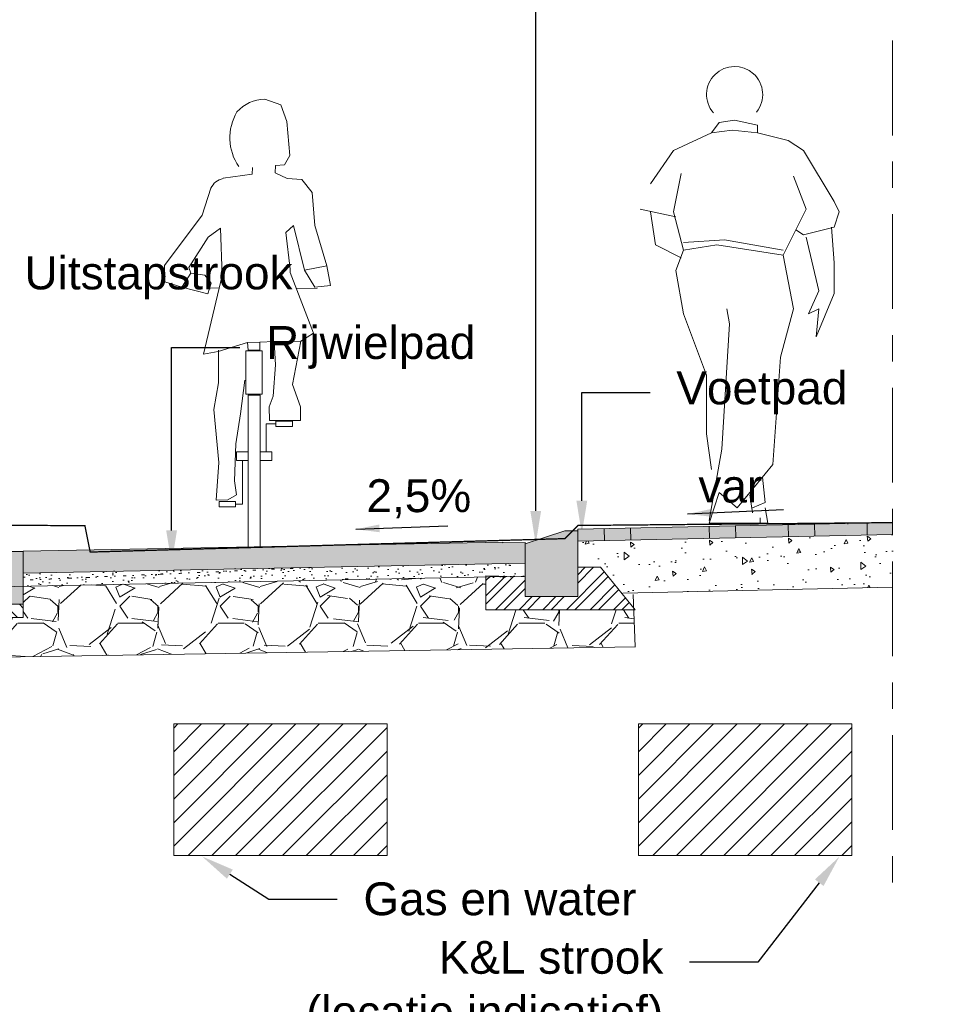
# Model space of a CAD drawing. Header units: metres. Extents: x -1 to 197910, y -70 to 354116.
# Tile 48 of 65: x 131.41 to 134.96, y 11.91 to 15.65. Entities that reach past the tile are written whole.
import ezdxf
from ezdxf import colors
from ezdxf.entities.mleader import LeaderData, LeaderLine
from ezdxf.math import Vec2, Vec3

# ---------------------------------------------------------------- set-up
doc = ezdxf.new("R2010")
doc.units = ezdxf.units.M
doc.header["$PDMODE"] = 1
doc.linetypes.add('ACAD_ISO02W100', pattern=[15, 12, -3])
doc.linetypes.add('ACAD_ISO04W100', pattern=[30, 24, -3, 0, -3])
doc.layers.add('N-WE-AL-DETAIL-G', color=7, linetype='Continuous', lineweight=9)
doc.layers.add('X-XX-AL-AANKLEDING-T25', color=7, linetype='Continuous', lineweight=25)
doc.styles.add('NLCS_ISO', font='arial.ttf')
doc.styles.add('ROMANS', font='romans.shx', dxfattribs={"width": 0.9})
doc.styles.get("Standard").update_dxf_attribs({"font": 'arial.ttf'})
doc.dimstyles.new('1_50', dxfattribs={"dimscale": 0.05, "dimtxt": 1.8, "dimasz": 1.8, "dimexe": 1.8, "dimexo": 0.625, "dimgap": 0.9, "dimtad": 1, "dimlfac": -1, "dimzin": 0, "dimdsep": 46, "dimtxsty": 'ROMANS', "dimcen": 0.9, "dimse1": 1, "dimse2": 1, "dimadec": 0, "dimazin": 0, "dimtfac": 1, "dimtix": 1, "dimtofl": 0, "dimtmove": 2, "dimatfit": 3, "dimfxl": 1, "dimtolj": 1, "dimtzin": 0, "dimarcsym": 0})
doc.dimstyles.new('NLCS_1-50', dxfattribs={"dimscale": 0.05, "dimtxt": 2.5, "dimasz": 2.5, "dimexe": 1.25, "dimexo": 0.625, "dimtad": 1, "dimtxsty": 'Standard', "dimblk": 'OBLIQUE', "dimcen": 0, "dimse1": 1, "dimse2": 1, "dimadec": 0, "dimazin": 0, "dimtfac": 1, "dimtmove": 0, "dimatfit": 3, "dimfxl": 1, "dimarcsym": 0})

# ---------------------------------------------------------------- blocks, each defined once
blk = doc.blocks.new('voetganger 2')
at = {"color": 0, "linetype": 'Continuous', "lineweight": 0}
for p, q in [((-0.02612473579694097, 0.746758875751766), (0.03199026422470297, 0.7561988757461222)), ((0.03199026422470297, 0.7561988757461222), (0.1193102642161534, 0.7370238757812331)), ((-0.02612473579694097, 0.746758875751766), (-0.05532973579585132, 0.7078188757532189)), ((-0.05532973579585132, 0.7078188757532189), (0.02225526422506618, 0.7175538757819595)), ((0.02225526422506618, 0.7175538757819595), (0.1193102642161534, 0.7078188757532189)), ((0.1193102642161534, 0.7078188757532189), (0.1193102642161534, 0.7370238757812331)), ((-0.05532973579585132, 0.7078188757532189), (-0.2007647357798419, 0.639968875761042)), ((0.1193102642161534, 0.7078188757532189), (0.2358352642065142, 0.6789088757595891)), ((0.2358352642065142, 0.6789088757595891), (0.2939502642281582, 0.639968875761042)), ((-0.2007647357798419, 0.639968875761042), (-0.2877897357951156, 0.5140038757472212)), ((0.2939502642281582, 0.639968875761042), (0.410475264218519, 0.4461538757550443)), ((-0.1715597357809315, 0.5526488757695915), (-0.2007647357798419, 0.4072138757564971)), ((0.303685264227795, 0.4169488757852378), (0.2553052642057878, 0.5429138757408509)), ((-0.3267297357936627, 0.4169488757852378), (-0.1910297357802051, 0.388038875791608)), ((0.2163652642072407, 0.2426038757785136), (0.303685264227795, 0.4169488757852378)), ((0.410475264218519, 0.4461538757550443), (0.429650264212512, 0.4072138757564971)), ((-0.2877897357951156, 0.4072138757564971), (-0.2686147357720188, 0.2812488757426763)), ((-0.2007647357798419, 0.4072138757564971), (-0.1618247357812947, 0.2617788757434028)), ((0.429650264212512, 0.4072138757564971), (0.410475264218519, 0.3490988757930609)), ((0.2939502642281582, 0.3201888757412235), (0.2650402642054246, 0.3393638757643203)), ((0.410475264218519, 0.3490988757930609), (0.2939502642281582, 0.3201888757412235)), ((0.4007402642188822, 0.3490988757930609), (0.410475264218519, 0.2133988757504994)), ((-0.006654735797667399, 0.3007188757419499), (-0.1618247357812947, 0.2909838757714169)), ((-0.006654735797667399, 0.3007188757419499), (0.2163652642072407, 0.2617788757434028)), ((0.3523602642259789, 0.1069038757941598), (0.303685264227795, 0.3104538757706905)), ((-0.2686147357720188, 0.2812488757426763), (-0.1715597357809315, 0.232868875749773)), ((-0.1618247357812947, 0.2617788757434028), (-0.03585973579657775, 0.2812488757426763)), ((-0.03585973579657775, 0.2812488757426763), (0.2163652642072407, 0.2426038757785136)), ((-0.1618247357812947, 0.2617788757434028), (-0.1910297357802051, 0.1844888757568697)), ((0.2163652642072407, 0.2426038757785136), (0.2553052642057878, 0.03905387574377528)), ((0.410475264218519, 0.2133988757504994), (0.410475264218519, 0.09716887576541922)), ((-0.1910297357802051, 0.1844888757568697), (-0.1618247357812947, 0.01958387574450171)), ((0.3134202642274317, 0.01958387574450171), (0.3523602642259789, 0.1069038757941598)), ((0.410475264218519, 0.09716887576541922), (0.3426252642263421, -0.06773612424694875)), ((0.002785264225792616, 0.03905387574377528), (0.0125202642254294, -0.019061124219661)), ((0.2553052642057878, 0.03905387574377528), (0.2069252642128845, -0.145616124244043)), ((0.3523602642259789, 0.03905387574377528), (0.3134202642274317, 0.01958387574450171)), ((0.3426252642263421, -0.06773612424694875), (0.3523602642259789, 0.03905387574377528)), ((-0.1618247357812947, 0.01958387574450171), (-0.07450473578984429, -0.2134661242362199)), ((0.0125202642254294, -0.019061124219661), (-0.01638973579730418, -0.4946011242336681)), ((0.2069252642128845, -0.145616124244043), (0.1774252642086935, -0.552716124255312)), ((-0.07450473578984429, -0.2134661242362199), (-0.07450473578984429, -0.3199611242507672)), ((-0.07450473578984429, -0.3199611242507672), (-0.07450473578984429, -0.4364861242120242)), ((-0.07450473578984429, -0.4364861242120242), (-0.05532973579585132, -0.5721861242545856)), ((-0.01638973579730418, -0.4946011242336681), (-0.0650647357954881, -0.7660011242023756)), ((0.1774252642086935, -0.552716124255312), (0.09010526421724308, -0.6592111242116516)), ((0.1384852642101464, -0.6010961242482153), (0.1482202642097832, -0.6981511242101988)), ((-0.0650647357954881, -0.7757361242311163), (-0.02612473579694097, -0.6592111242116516)), ((-0.02612473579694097, -0.6592111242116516), (0.04172526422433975, -0.7176211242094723)), ((0.04172526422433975, -0.7176211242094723), (0.09010526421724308, -0.6592111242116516)), ((0.09010526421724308, -0.6689461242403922), (0.09984026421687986, -0.7367961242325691)), ((0.1482202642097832, -0.6981511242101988), (0.09984026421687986, -0.7176211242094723)), ((0.1482202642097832, -0.7176211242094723), (0.15795526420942, -0.7757361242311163)), ((0.15795526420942, -0.7757361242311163), (-0.0650647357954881, -0.7757361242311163)), ((0.1290452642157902, -0.7562661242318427), (0.1290452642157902, -0.7757361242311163))]:
    blk.add_line(p, q, dxfattribs=at)
blk.add_arc((0.03210826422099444, 0.8534258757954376), 0.10666337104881, 321.1882860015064, 221.0000000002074, dxfattribs=at)
blk = doc.blocks.new('PFV_A')
at = {"color": 0, "linetype": 'Continuous', "lineweight": 0}
for p, q in [((0.06399999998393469, 1.70499999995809), (0.125, 1.682999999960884)), ((0.125, 1.682999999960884), (0.1479999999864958, 1.619999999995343)), ((0.1479999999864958, 1.619999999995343), (0.1589999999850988, 1.489999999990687)), ((0.1589999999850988, 1.489999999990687), (0.1389999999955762, 1.45499999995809)), ((0.01699999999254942, 1.444999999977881), (0.01499999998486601, 1.418999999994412)), ((0.1039999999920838, 1.452999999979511), (0.103000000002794, 1.424999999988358)), ((0.103000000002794, 1.424999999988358), (0.1490000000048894, 1.402999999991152)), ((0.1389999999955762, 1.45499999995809), (0.1039999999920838, 1.452999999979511)), ((0.01499999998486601, 1.418999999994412), (-0.09500000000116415, 1.403999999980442)), ((0.1490000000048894, 1.402999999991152), (0.2039999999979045, 1.398999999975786)), ((0.2039999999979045, 1.398999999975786), (0.2440000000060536, 1.349999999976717)), ((-0.1420000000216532, 1.365999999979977), (-0.1750000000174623, 1.263999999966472)), ((0.2440000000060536, 1.349999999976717), (0.253999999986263, 1.224999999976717)), ((-0.1750000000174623, 1.263999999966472), (-0.3179999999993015, 1.072999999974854)), ((-0.1520000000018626, 1.179999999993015), (-0.1050000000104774, 1.213999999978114)), ((-0.09900000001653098, 1.034999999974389), (-0.1050000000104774, 1.213999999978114)), ((0.1729999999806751, 1.224999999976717), (0.1440000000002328, 1.197999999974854)), ((0.1440000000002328, 1.197999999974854), (0.1600000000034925, 1.057999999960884)), ((0.1729999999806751, 1.224999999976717), (0.2149999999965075, 1.054000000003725)), ((0.253999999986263, 1.224999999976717), (0.2999999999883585, 1.070999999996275)), ((-0.2250000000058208, 1.065000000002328), (-0.1520000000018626, 1.179999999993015)), ((-0.3179999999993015, 1.072999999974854), (-0.3170000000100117, 1.010000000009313)), ((-0.2179999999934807, 1.043000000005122), (-0.2250000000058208, 1.065000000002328)), ((0.1600000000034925, 1.057999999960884), (0.1600000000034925, 1.045999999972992)), ((0.2999999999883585, 1.070999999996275), (0.2149999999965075, 1.054000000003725)), ((0.2149999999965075, 1.054000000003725), (0.253999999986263, 0.9899999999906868)), ((0.3139999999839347, 0.9959999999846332), (0.2999999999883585, 1.070999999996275)), ((-0.2520000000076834, 0.9899999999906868), (-0.2179999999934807, 1.043000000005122)), ((-0.1650000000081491, 1.035999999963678), (-0.2179999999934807, 1.043000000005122)), ((-0.09900000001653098, 1.034999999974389), (-0.1700000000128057, 0.7349999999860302)), ((-0.1400000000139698, 1.005000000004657), (-0.1650000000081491, 1.035999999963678)), ((0.2489999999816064, 0.8150000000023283), (0.1600000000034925, 1.045999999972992)), ((-0.3170000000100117, 1.010000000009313), (-0.2520000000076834, 0.9899999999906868)), ((-0.2520000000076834, 0.9899999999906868), (-0.1530000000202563, 0.9649999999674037)), ((-0.1530000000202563, 0.9649999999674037), (-0.1400000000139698, 1.005000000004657)), ((-0.1457613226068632, 0.9872728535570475), (-0.1105761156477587, 0.9860868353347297)), ((0.1831565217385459, 0.9858971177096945), (0.2630000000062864, 0.9849999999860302)), ((0.253999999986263, 0.9899999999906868), (0.3139999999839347, 0.9959999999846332)), ((0.1999999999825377, 0.7849999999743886), (0.2489999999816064, 0.8150000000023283)), ((-0.114000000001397, 0.7459999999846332), (-0.002000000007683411, 0.779999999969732)), ((-0.1119999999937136, 0.75), (-0.1119999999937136, 0.6259999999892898)), ((0.09899999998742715, 0.782999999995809), (0.04399999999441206, 0.7809999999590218)), ((0.1689999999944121, 0.6199999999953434), (0.1999999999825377, 0.7849999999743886)), ((-0.1700000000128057, 0.7349999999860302), (-0.114000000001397, 0.7459999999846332)), ((0.1039999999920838, 0.6950000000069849), (0.09500000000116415, 0.5760000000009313)), ((-0.1119999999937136, 0.6259999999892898), (-0.1300000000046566, 0.5249999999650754)), ((-0.02900000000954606, 0.5089999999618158), (-0.01200000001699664, 0.635999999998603)), ((0.1989999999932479, 0.5349999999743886), (0.1689999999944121, 0.6199999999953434)), ((0.04600000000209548, 0), (0.04600000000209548, 0.5789999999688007)), ((0.09500000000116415, 0.5760000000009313), (0.07999999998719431, 0.5349999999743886)), ((-0.1300000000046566, 0.5249999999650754), (-0.1119999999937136, 0.3229999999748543)), ((0.07999999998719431, 0.5349999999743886), (0.08100000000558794, 0.4830000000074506)), ((0.1989999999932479, 0.4830000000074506), (0.1989999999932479, 0.5349999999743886)), ((-0.0470000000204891, 0.3949999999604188), (-0.02900000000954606, 0.5089999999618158)), ((0.0689999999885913, 0.364000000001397), (0.0689999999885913, 0.4699999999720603)), ((0.0689999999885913, 0.4699999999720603), (0.1059999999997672, 0.4699999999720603)), ((0.08100000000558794, 0.4830000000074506), (0.1989999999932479, 0.4830000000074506)), ((-0.05199999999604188, 0.2539999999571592), (-0.0470000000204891, 0.3949999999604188)), ((-0.1119999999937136, 0.3229999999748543), (-0.1220000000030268, 0.1799999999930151)), ((-0.02199999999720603, 0.1649999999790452), (-0.02199999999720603, 0.3310000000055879)), ((-0.04399999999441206, 0.2010000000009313), (-0.05199999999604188, 0.2539999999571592)), ((-0.07700000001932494, 0.1809999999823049), (-0.04399999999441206, 0.2010000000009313)), ((-0.1220000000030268, 0.1799999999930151), (-0.07700000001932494, 0.1809999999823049)), ((-0.02199999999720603, 0.1649999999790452), (-0.04800000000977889, 0.1649999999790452))]:
    blk.add_line(p, q, dxfattribs=at)
for points in [[(0, 0.75), (-0.002000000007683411, 0.779999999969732), (0.04399999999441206, 0.7809999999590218)], [(0, 0.75), (0.04399999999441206, 0.75), (0.04399999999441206, 0.7809999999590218)]]:
    blk.add_lwpolyline(points, dxfattribs=at)
at = {"color": 0, "linetype": 'Continuous', "lineweight": 0, "flags": 128}
blk.add_lwpolyline([(0.1039999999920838, 0.6950000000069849), (0.09899999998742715, 0.782999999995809), (0.1999999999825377, 0.7849999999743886)], dxfattribs=at)
at = {"color": 0, "linetype": 'Continuous', "lineweight": 0}
for points in [[(-0.009000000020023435, 0.7479999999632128), (0.05400000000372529, 0.7479999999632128), (0.05400000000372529, 0.5829999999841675), (-0.009000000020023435, 0.5829999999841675)], [(0.04600000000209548, 0.5789999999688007), (0, 0.5789999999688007), (0, 0), (0.04600000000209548, 0)], [(0.1689999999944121, 0.4799999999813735), (0.1059999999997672, 0.4799999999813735), (0.1059999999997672, 0.4599999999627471), (0.1689999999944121, 0.4599999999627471)], [(0, 0.364000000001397), (-0.04399999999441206, 0.364000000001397), (-0.04399999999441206, 0.3310000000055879), (0, 0.3310000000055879)], [(0.08999999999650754, 0.364000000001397), (0.04600000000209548, 0.364000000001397), (0.04600000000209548, 0.3310000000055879), (0.08999999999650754, 0.3310000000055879)], [(-0.04800000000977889, 0.1749999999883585), (-0.110000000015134, 0.1749999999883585), (-0.110000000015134, 0.154999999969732), (-0.04800000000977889, 0.154999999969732)]]:
    blk.add_lwpolyline(points, close=True, dxfattribs=at)
for centre, radius, start, end in [((0.06225238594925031, 1.566719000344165), 0.137455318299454, 89.32117222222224, 139.4037305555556), ((0.1234282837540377, 1.557617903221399), 0.1926589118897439, 149.2356333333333, 214.6193527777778), ((-0.08254247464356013, 1.34043320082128), 0.06397924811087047, 101.3369527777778, 156.2858166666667)]:
    blk.add_arc(centre, radius, start, end, dxfattribs=at)
blk.add_point((0.02400000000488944, 0), dxfattribs=at)
blk = doc.blocks.new('_Oblique')
at = {"color": 0, "linetype": 'ByBlock', "lineweight": -2}
blk.add_line((-0.5, -0.5), (0.5, 0.5), dxfattribs=at)
blk = doc.blocks.new('*D87')
at = {"layer": 'Defpoints', "color": 0, "transparency": 16777216}
for p in [(131.3360141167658, 13.63348717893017), (133.334617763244, 13.66279214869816), (133.334617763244, 9.683101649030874)]:
    blk.add_point(p, dxfattribs=at)
at = {"layer": 'N-WE-AL-DETAIL-G', "color": 0, "lineweight": -2, "transparency": 16777216}
blk.add_line((131.3360141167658, 9.683101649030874), (133.334617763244, 9.683101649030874), dxfattribs=at)
at = {"layer": 'N-WE-AL-DETAIL-G', "color": 0, "lineweight": -2, "transparency": 16777216, "xscale": 0.125, "yscale": 0.125, "zscale": 0.125, "rotation": 180}
blk.add_blockref('_Oblique', (131.3360141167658, 9.683101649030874), dxfattribs=at)
at = {"layer": 'N-WE-AL-DETAIL-G', "color": 0, "lineweight": -2, "transparency": 16777216, "xscale": 0.125, "yscale": 0.125, "zscale": 0.125}
blk.add_blockref('_Oblique', (133.334617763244, 9.683101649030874), dxfattribs=at)
at = {"layer": 'N-WE-AL-DETAIL-G', "color": 0, "transparency": 16777216, "insert": (132.3353159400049, 9.79420328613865), "char_height": 0.125, "attachment_point": 5}
blk.add_mtext('Fietspad', dxfattribs=at)
blk = doc.blocks.new('*D56')
at = {"layer": 'Defpoints', "color": 0, "transparency": 16777216}
for p in [(134.6316619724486, 13.73521933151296), (133.334617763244, 13.6707212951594), (134.6316619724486, 9.683101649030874)]:
    blk.add_point(p, dxfattribs=at)
at = {"layer": 'N-WE-AL-DETAIL-G', "color": 0, "lineweight": -2, "transparency": 16777216}
blk.add_line((133.334617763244, 9.683101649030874), (134.6316619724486, 9.683101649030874), dxfattribs=at)
at = {"layer": 'N-WE-AL-DETAIL-G', "color": 0, "lineweight": -2, "transparency": 16777216, "xscale": 0.125, "yscale": 0.125, "zscale": 0.125, "rotation": 180}
blk.add_blockref('_Oblique', (133.334617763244, 9.683101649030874), dxfattribs=at)
at = {"layer": 'N-WE-AL-DETAIL-G', "color": 0, "lineweight": -2, "transparency": 16777216, "xscale": 0.125, "yscale": 0.125, "zscale": 0.125}
blk.add_blockref('_Oblique', (134.6316619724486, 9.683101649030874), dxfattribs=at)
at = {"layer": 'N-WE-AL-DETAIL-G', "color": 0, "transparency": 16777216, "insert": (133.9831398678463, 9.777874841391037), "char_height": 0.125, "attachment_point": 5}
blk.add_mtext('Trottoir', dxfattribs=at)
blk = doc.blocks.new('*D66')
at = {"layer": 'Defpoints', "color": 0, "transparency": 16777216}
for p in [(133.334617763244, 13.6707212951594), (131.3360141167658, 13.63348717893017), (133.334617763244, 10.20509119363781)]:
    blk.add_point(p, dxfattribs=at)
at = {"layer": 'N-WE-AL-DETAIL-G', "color": 0, "lineweight": -2, "transparency": 16777216}
blk.add_line((131.3360141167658, 10.20509119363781), (133.334617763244, 10.20509119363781), dxfattribs=at)
at = {"layer": 'N-WE-AL-DETAIL-G', "color": 0, "lineweight": -2, "transparency": 16777216, "xscale": 0.125, "yscale": 0.125, "zscale": 0.125, "rotation": 180}
blk.add_blockref('_Oblique', (131.3360141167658, 10.20509119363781), dxfattribs=at)
at = {"layer": 'N-WE-AL-DETAIL-G', "color": 0, "lineweight": -2, "transparency": 16777216, "xscale": 0.125, "yscale": 0.125, "zscale": 0.125}
blk.add_blockref('_Oblique', (133.334617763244, 10.20509119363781), dxfattribs=at)
at = {"layer": 'N-WE-AL-DETAIL-G', "color": 0, "transparency": 16777216, "insert": (132.3353159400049, 10.31146056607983), "char_height": 0.125, "attachment_point": 5}
blk.add_mtext('2,00', dxfattribs=at)
blk = doc.blocks.new('*D67')
at = {"layer": 'Defpoints', "color": 0, "transparency": 16777216}
for p in [(133.5346177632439, 13.71252752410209), (133.334617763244, 13.6707212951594), (133.5346177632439, 10.20509119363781)]:
    blk.add_point(p, dxfattribs=at)
at = {"layer": 'N-WE-AL-DETAIL-G', "color": 0, "lineweight": -2, "transparency": 16777216}
blk.add_line((133.334617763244, 10.20509119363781), (133.5346177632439, 10.20509119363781), dxfattribs=at)
at = {"layer": 'N-WE-AL-DETAIL-G', "color": 0, "lineweight": -2, "transparency": 16777216, "xscale": 0.125, "yscale": 0.125, "zscale": 0.125, "rotation": 180}
blk.add_blockref('_Oblique', (133.334617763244, 10.20509119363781), dxfattribs=at)
at = {"layer": 'N-WE-AL-DETAIL-G', "color": 0, "lineweight": -2, "transparency": 16777216, "xscale": 0.125, "yscale": 0.125, "zscale": 0.125}
blk.add_blockref('_Oblique', (133.5346177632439, 10.20509119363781), dxfattribs=at)
at = {"layer": 'N-WE-AL-DETAIL-G', "color": 0, "transparency": 16777216, "insert": (133.4346177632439, 10.31146056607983), "char_height": 0.125, "attachment_point": 5}
blk.add_mtext('0,20', dxfattribs=at)
blk = doc.blocks.new('*D68')
at = {"layer": 'Defpoints', "color": 0, "transparency": 16777216}
for p in [(133.5346177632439, 13.71252752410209), (134.7316877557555, 13.7377971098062), (134.7316877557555, 10.20509119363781)]:
    blk.add_point(p, dxfattribs=at)
at = {"layer": 'N-WE-AL-DETAIL-G', "color": 0, "lineweight": -2, "transparency": 16777216}
blk.add_line((133.5346177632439, 10.20509119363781), (134.7316877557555, 10.20509119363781), dxfattribs=at)
at = {"layer": 'N-WE-AL-DETAIL-G', "color": 0, "lineweight": -2, "transparency": 16777216, "xscale": 0.125, "yscale": 0.125, "zscale": 0.125, "rotation": 180}
blk.add_blockref('_Oblique', (133.5346177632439, 10.20509119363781), dxfattribs=at)
at = {"layer": 'N-WE-AL-DETAIL-G', "color": 0, "lineweight": -2, "transparency": 16777216, "xscale": 0.125, "yscale": 0.125, "zscale": 0.125}
blk.add_blockref('_Oblique', (134.7316877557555, 10.20509119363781), dxfattribs=at)
at = {"layer": 'N-WE-AL-DETAIL-G', "color": 0, "transparency": 16777216, "insert": (134.1331527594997, 10.31146056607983), "char_height": 0.125, "attachment_point": 5}
blk.add_mtext('1,20', dxfattribs=at)
blk = doc.blocks.new('Geleideband_5-20x25')
at = {"layer": 'N-WE-AL-DETAIL-G'}
h = blk.add_hatch(color=252, dxfattribs=at)
h.dxf.hatch_style = 1
h.paths.add_polyline_path([(0.2000000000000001, -0.25), (0, -0.25), (0, 0), (0.05000000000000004, 0), (0.2000000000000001, -0.04999999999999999)])
at = {"layer": 'N-WE-AL-DETAIL-G', "linetype": 'Continuous'}
h = blk.add_hatch(dxfattribs=at)
h.set_pattern_fill('STEEL', color=252, scale=0.02, angle=90, style=0)
h.set_pattern_definition([(135, (-16.71000581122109, -10.69827768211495), (-0.04490128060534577, -0.04490128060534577), []), (135, (-16.74175581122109, -10.69827768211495), (-0.04490128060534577, -0.04490128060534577), [])])
h.paths.add_polyline_path([(-0.1475204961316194, -0.3000000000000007), (-0.218317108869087, -0.3000000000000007), (-0.08669083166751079, -0.1385821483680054), (0.0002026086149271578, -0.1385203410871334), (0, -0.25), (0.2000000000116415, -0.25), (0.2000000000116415, -0.1752674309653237), (0.3500000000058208, -0.1714750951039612), (0.3499999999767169, -0.3000000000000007)])
blk.add_lwpolyline([(0.2000000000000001, -0.25), (0, -0.25), (0, 0), (0.05000000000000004, 0), (0.2000000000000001, -0.04999999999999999)], close=True)
blk.add_lwpolyline([(-0.1475204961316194, -0.3000000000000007), (-0.218317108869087, -0.3000000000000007), (-0.08669083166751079, -0.1385821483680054), (0.0002026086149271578, -0.1385203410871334), (0, -0.25), (0.2000000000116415, -0.25), (0.2000000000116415, -0.1752674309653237), (0.3500000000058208, -0.1714750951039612), (0.3499999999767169, -0.3000000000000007)], close=True, dxfattribs=at)
blk = doc.blocks.new('Opsluitband_100x200')
at = {"layer": 'N-WE-AL-DETAIL-G'}
h = blk.add_hatch(color=252, dxfattribs=at)
h.dxf.hatch_style = 1
h.paths.add_polyline_path([(0.09999999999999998, 0), (0, -1.387778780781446e-17), (0, -0.2), (0.09999999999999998, -0.2)])
at = {"layer": 'N-WE-AL-DETAIL-G', "linetype": 'Continuous'}
h = blk.add_hatch(dxfattribs=at)
h.set_pattern_fill('STEEL', color=252, scale=0.02, angle=90, style=0)
h.set_pattern_definition([(135, (-0.693957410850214, -0.005234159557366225), (-0.04490128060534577, -0.04490128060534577), []), (135, (-0.725707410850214, -0.005234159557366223), (-0.04490128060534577, -0.04490128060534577), [])])
h.paths.add_polyline_path([(0, -0.2), (-3.469446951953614e-18, -0.25), (0.09999999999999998, -0.25), (0.09999999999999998, -0.2)])
for points in [[(0, -0.2), (0, 0), (0.09999999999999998, 0), (0.09999999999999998, -0.2)], [(0, -0.2), (0, -0.25), (0.09999999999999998, -0.25), (0.09999999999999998, -0.2)]]:
    blk.add_lwpolyline(points, close=True)

msp = doc.modelspace()

# ---------------------------------------------------------------- hatches: boundary and pattern name
at = {"layer": 'N-WE-AL-DETAIL-G', "true_color": 0x71432d}
h = msp.add_hatch(color=17, dxfattribs=at)
h.dxf.hatch_style = 1
h.paths.add_polyline_path([(134.7316877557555, 13.7377971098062), (133.534617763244, 13.71252752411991), (133.5345728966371, 13.6675168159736), (134.7316429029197, 13.69280010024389)])
at = {"layer": 'N-WE-AL-DETAIL-G'}
h = msp.add_hatch(color=12, dxfattribs=at)
h.dxf.hatch_style = 1
h.paths.add_polyline_path([(133.3346548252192, 13.66279283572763), (133.2489890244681, 13.66120482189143), (133.2489462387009, 13.66320402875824), (131.4259811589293, 13.62941115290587), (131.4260141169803, 13.54609694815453), (133.334617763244, 13.58323040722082)])
at = {"layer": 'N-WE-AL-DETAIL-G', "linetype": 'Continuous'}
h = msp.add_hatch(dxfattribs=at)
h.set_pattern_fill('AR-CONC', color=252, scale=0.001, angle=45, style=0)
h.set_pattern_definition([(94.99999999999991, (134.1967026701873, 13.5419818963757), (0.1400946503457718, 0.1175533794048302), [0.01905, -0.20955]), (40.00000000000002, (134.1967026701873, 13.5419818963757), (-0.1600184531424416, 0.1101767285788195), [0.01524, -0.16764058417]), (145.4514447, (134.208377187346, 13.55177797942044), (-0.01992379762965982, 0.2277301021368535), [0.0161900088, -0.1780902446]), (91.18419999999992, (134.160781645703, 13.57790292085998), (0.2214102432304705, 0.1619534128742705), [0.02857499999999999, -0.3143249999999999]), (141.63555761, (134.1792324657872, 13.59139904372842), (-0.00708661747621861, 0.3428267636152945), [0.02428502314, -0.26713560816]), (36.18415117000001, (134.160781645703, 13.57790292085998), (-0.007086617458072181, 0.3428267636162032), [0.02285996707, -0.25145973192]), (66, (134.1877224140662, 13.58688317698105), (0.1795199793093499, 0.03489514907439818), [0.01904999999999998, -0.2095499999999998]), (11.00000000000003, (134.1877224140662, 13.58688317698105), (-0.08653992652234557, 0.1739411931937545), [0.01524, -0.16764]), (116.451445, (134.202682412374, 13.58979110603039), (0.09298005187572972, 0.2088363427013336), [0.0161900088, -0.1780899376]), (82.50000000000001, (134.1967026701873, 13.5419818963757), (-0.05760546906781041, 0.06197341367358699), [0, -0.1656079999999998, 0, -0.1701799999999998, 0, -0.1682749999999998]), (52.49999999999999, (134.1967026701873, 13.5419818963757), (-0.02358972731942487, 0.1180870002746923), [0, -0.09702799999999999, 0, -0.161798, 0, -0.06413500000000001]), (12.5, (134.1566507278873, 13.50192995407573), (0.09992786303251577, 0.0918261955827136), [0, -0.0635, 0, -0.19812, 0, -0.26289]), (2.499999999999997, (134.1386902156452, 13.48396944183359), (0.08676390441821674, 0.1227223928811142), [0, -0.08255, 0, -0.131572, 0, -0.18669])])
h.paths.add_polyline_path([(134.7316877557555, 13.49275539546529), (134.7316877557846, 13.69280007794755), (133.5346435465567, 13.66751829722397), (133.5346177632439, 13.57400703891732), (133.6213085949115, 13.5739453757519), (133.7056509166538, 13.46985533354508)])
h = msp.add_hatch(dxfattribs=at)
h.set_pattern_fill('AR-SAND', color=252, scale=0.001, angle=45, style=0)
h.set_pattern_definition([(82.50000000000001, (131.3005754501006, 12.7175265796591), (-0.03573813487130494, 0.0334753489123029), [0, -0.03860799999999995, 0, -0.04317999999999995, 0, -0.04127499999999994]), (52.49999999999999, (131.3005754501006, 12.7175265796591), (-0.01890109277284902, 0.08247328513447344), [0, -0.020828, 0, -0.034798, 0, -0.013335]), (12.5, (131.2784840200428, 12.69543514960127), (0.05582998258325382, 0.05603323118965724), [0, -0.0127, 0, -0.04572, 0, -0.05969]), (2.499999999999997, (131.2784840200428, 12.69543514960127), (0.03822811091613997, 0.06975507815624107), [0, -0.00635, 0, -0.029972, 0, -0.03429])])
h.paths.add_polyline_path([(133.3346177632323, 13.53133094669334), (133.334617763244, 13.58300589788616), (131.4260141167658, 13.54609694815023), (131.4260141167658, 13.49614503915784)])
h = msp.add_hatch(dxfattribs=at)
h.set_pattern_fill('GRAVEL', color=252, scale=0.015, style=0)
h.set_pattern_definition([(228.0127875, (122.6849634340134, 13.56283398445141), (-3.048000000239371, -3.428999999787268), [0.051258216, -5.07457254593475]), (184.969741, (122.6506734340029, 13.52473398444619), (4.571999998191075, 0.3810000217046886), [0.08796070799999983, -8.708107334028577]), (132.5104471, (122.5630434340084, 13.51711398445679), (3.810000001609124, -4.190999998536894), [0.062022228, -6.140208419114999]), (267.273689, (122.4144534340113, 13.42186398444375), (0.3810000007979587, 7.619999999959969), [0.08010067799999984, -7.92996561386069]), (292.83365418, (122.4106434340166, 13.34185398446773), (-1.905000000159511, 4.571999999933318), [0.07854505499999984, -7.775971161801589]), (357.2736889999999, (122.4411234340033, 13.2694639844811), (-7.619999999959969, 0.3810000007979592), [0.08010067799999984, -7.92996561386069]), (37.69424047, (122.5211334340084, 13.26565398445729), (-4.952999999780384, -3.810000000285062), [0.105929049, -10.48696729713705]), (72.25532837, (122.6049534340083, 13.33042398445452), (2.667000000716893, 8.381999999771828), [0.100007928, -9.90078849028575]), (121.42956562, (122.6354334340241, 13.42567398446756), (-3.048000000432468, 4.952999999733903), [0.08037195, -7.956831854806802]), (175.2363583, (122.5935234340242, 13.49425398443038), (4.190999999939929, -0.3810000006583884), [0.09175699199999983, -4.49609054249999]), (222.3974378, (122.5020834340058, 13.50187398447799), (-4.571999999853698, -4.191000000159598), [0.118661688, -11.74751587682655]), (138.81407483, (122.7916434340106, 13.41805398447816), (-2.666999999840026, 2.286000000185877), [0.04050068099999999, -4.0095848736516]), (171.4692344, (122.7611634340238, 13.44472398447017), (4.953000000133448, -0.7619999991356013), [0.07705229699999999, -7.628195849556]), (225, (122.6849634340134, 13.45615398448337), (-5.329070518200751e-17, -0.3810000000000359), [0.053881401, -0.4849339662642]), (203.19859051, (122.6582934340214, 13.50187398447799), (1.905000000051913, 0.7619999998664), [0.02901619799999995, -2.872593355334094]), (291.80140949, (122.6316234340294, 13.49044398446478), (-0.3810000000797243, 1.142999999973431), [0.041034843, -2.0107129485]), (30.96375653, (122.6468634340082, 13.45234398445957), (1.143000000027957, 0.7619999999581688), [0.06664794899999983, -2.154944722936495]), (161.56505118, (122.704013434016, 13.48663398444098), (0.7620000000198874, -0.380999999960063), [0.048193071, -1.1566347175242]), (16.389540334, (122.4106434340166, 13.49044398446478), (3.810000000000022, 1.143000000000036), [0.06751320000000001, -6.68382400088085]), (70.34617594, (122.4754134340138, 13.50949398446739), (-1.524000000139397, -4.190999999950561), [0.056639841, -5.607332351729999]), (293.19859051, (122.704013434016, 13.56283398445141), (-0.7619999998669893, 1.905000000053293), [0.05803201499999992, -2.843577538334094]), (343.6104596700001, (122.7268734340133, 13.50949398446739), (-3.810000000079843, 1.142999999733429), [0.06751319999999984, -6.683824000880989]), (339.44395478, (122.4106434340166, 13.25422398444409), (-1.904999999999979, 0.7620000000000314), [0.06510527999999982, -3.190160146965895]), (294.7751406, (122.4716034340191, 13.23136398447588), (-1.90500000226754, 4.190999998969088), [0.05455081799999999, -5.400539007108]), (66.80140949, (122.7078234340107, 13.18183398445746), (0.7619999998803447, 1.905000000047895), [0.05803201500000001, -2.843577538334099]), (17.35402464, (122.730683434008, 13.23517398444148), (-4.952999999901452, -1.524000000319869), [0.06386741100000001, -6.322856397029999]), (69.44395478, (122.5211334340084, 13.18183398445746), (-0.7620000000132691, -1.904999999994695), [0.03255263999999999, -3.2227127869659]), (101.309932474, (122.6849634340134, 13.18183398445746), (-0.38100000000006, 1.524000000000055), [0.01942719, -1.9232992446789]), (165.963756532, (122.6811534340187, 13.20088398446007), (1.142999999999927, -0.3809999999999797), [0.078545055, -1.49235818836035]), (186.00900596, (122.6049534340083, 13.21993398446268), (3.809999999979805, 0.381000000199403), [0.07279004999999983, -7.20620472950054]), (303.69006753, (122.6468634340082, 13.41805398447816), (-0.3810000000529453, 0.7619999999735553), [0.054948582, -1.318766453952]), (353.15722659, (122.677343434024, 13.37233398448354), (6.477000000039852, -0.761999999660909), [0.095933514, -9.49740135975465]), (60.9453959, (122.7725934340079, 13.36090398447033), (-1.524000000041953, -2.666999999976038), [0.039226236, -3.883408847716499]), (90, (122.7916434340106, 13.39519398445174), (-0.3809999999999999, 0.3809999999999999), [0.02286, -0.35814]), (120.25643716, (122.5973334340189, 13.23136398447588), (1.523999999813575, -2.667000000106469), [0.052930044, -5.240091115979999]), (48.01278749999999, (122.5706634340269, 13.2770839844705), (3.048000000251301, 3.428999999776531), [0.102516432, -5.023314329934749]), (0, (122.6392434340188, 13.35328398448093), (0.3809999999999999, 0.3809999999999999), [0.09906, -0.28194]), (325.3048465, (122.7383034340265, 13.35328398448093), (3.81000000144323, -2.666999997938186), [0.060241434, -5.963897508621]), (254.0546040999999, (122.7878334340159, 13.31899398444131), (-0.3809999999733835, -1.524000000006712), [0.05547436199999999, -2.7182475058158]), (207.64597536, (122.7725934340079, 13.26565398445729), (-7.239000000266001, -3.809999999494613), [0.09032176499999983, -8.941869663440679]), (175.42607874, (122.6925834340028, 13.22374398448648), (-4.952999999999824, 0.3809999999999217), [0.09555441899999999, -9.459876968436])])
h.paths.add_polyline_path([(131.4260141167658, 13.37755803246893), (131.3351851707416, 13.37755803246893), (131.3351851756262, 13.22665857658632), (133.7543637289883, 13.26584332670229), (133.7470961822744, 13.40659837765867), (133.1846177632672, 13.40659837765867), (133.184617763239, 13.53140105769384), (131.4260141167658, 13.49614503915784)])
at = {"layer": 'N-WE-AL-DETAIL-G'}
h = msp.add_hatch(dxfattribs=at)
h.set_pattern_fill('ANSI31', color=252, scale=0.02)
h.set_pattern_definition([(45, (114.7521323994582, 2.894726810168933), (-0.04490128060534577, 0.04490128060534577), [])])
h.paths.add_polyline_path([(132.8089653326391, 12.972282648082), (131.997869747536, 12.972282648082), (131.997869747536, 12.472282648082), (132.8089653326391, 12.472282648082)])
h = msp.add_hatch(dxfattribs=at)
h.set_pattern_fill('ANSI31', color=252, scale=0.02)
h.set_pattern_definition([(45, (116.5194638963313, 2.894726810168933), (-0.04490128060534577, 0.04490128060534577), [])])
h.paths.add_polyline_path([(134.5762968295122, 12.972282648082), (133.765201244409, 12.972282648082), (133.765201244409, 12.472282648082), (134.5762968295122, 12.472282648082)])

# ---------------------------------------------------------------- linework, layer by layer
at = {"layer": 'N-WE-AL-DETAIL-G', "linetype": 'Continuous'}
for p, q in [((134.5614977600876, 13.73246443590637), (134.5614977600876, 13.73403475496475)), ((134.7316877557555, 13.69280007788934), (133.5346435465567, 13.66751829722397)), ((130.8345196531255, 13.48428691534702), (133.2651697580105, 13.53301594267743)), ((134.7316877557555, 13.49275539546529), (133.7056509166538, 13.46985533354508)), ((133.7452171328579, 13.4649302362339), (133.7525287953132, 13.26581360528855)), ((131.3351851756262, 13.22665857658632), (133.7543637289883, 13.26584332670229))]:
    msp.add_line(p, q, dxfattribs=at)
at = {"layer": 'N-WE-AL-DETAIL-G', "linetype": 'ACAD_ISO04W100', "ltscale": 0.015}
msp.add_lwpolyline([(134.7316877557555, 15.57020393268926), (134.7316877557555, 12.32253583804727)], dxfattribs=at)
at = {"layer": 'N-WE-AL-DETAIL-G', "color": 42, "linetype": 'ACAD_ISO02W100', "ltscale": 0.01, "const_width": 0.005, "flags": 128}
msp.add_lwpolyline([(134.7316877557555, 13.7377971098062), (133.5351323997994, 13.72698094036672), (133.4851323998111, 13.67698094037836), (131.6803224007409, 13.62592068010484), (131.6603224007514, 13.72592068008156), (131.3739053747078, 13.72794605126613), (131.3588057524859, 13.77561156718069), (130.3579590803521, 13.76665443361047), (130.3320666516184, 13.72388081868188), (126.0833757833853, 13.83117910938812)], dxfattribs=at)
at = {"layer": 'N-WE-AL-DETAIL-G'}
for points in [[(133.534617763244, 13.71252752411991), (134.7316877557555, 13.7377971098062), (134.7316429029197, 13.69280010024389), (133.5345728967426, 13.66751680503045)], [(133.334617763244, 13.66279214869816), (133.2489890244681, 13.66120482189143), (133.2489462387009, 13.66320402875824), (131.4259811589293, 13.62941115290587), (131.4260141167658, 13.54609694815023), (133.334617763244, 13.5832303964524)], [(132.8089653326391, 12.972282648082), (131.997869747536, 12.972282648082), (131.997869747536, 12.472282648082), (132.8089653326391, 12.472282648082)], [(134.5762968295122, 12.972282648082), (133.765201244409, 12.972282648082), (133.765201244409, 12.472282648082), (134.5762968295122, 12.472282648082)]]:
    msp.add_lwpolyline(points, close=True, dxfattribs=at)
at = {"layer": 'N-WE-AL-DETAIL-G', "color": 252, "linetype": 'Continuous'}
for points in [[(133.6345473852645, 13.71463928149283), (133.6354976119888, 13.66964957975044)], [(133.7345250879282, 13.71675090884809), (133.7354753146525, 13.67176120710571)], [(134.0345062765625, 13.72308566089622), (134.0354565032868, 13.67809595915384)], [(134.1344839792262, 13.72519728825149), (134.1354342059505, 13.68020758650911)], [(134.3344393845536, 13.72942054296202), (134.3353896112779, 13.68443084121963)], [(134.4344170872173, 13.73153217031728), (134.4353673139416, 13.6865424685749)], [(134.6343724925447, 13.73575542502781), (134.635322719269, 13.69076572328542)]]:
    msp.add_lwpolyline(points, dxfattribs=at)

# ---------------------------------------------------------------- block references
at = {"layer": 'N-WE-AL-DETAIL-G', "color": 252}
msp.add_blockref('voetganger 2', (134.0987332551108, 14.51211017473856), dxfattribs=at)
at = {"layer": 'N-WE-AL-DETAIL-G', "color": 252, "xscale": 0.999997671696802, "yscale": 0.999997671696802, "zscale": 0.5, "rotation": 0.01258428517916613}
msp.add_blockref('PFV_A', (132.2809314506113, 13.64296712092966), dxfattribs=at)
at = {"layer": 'N-WE-AL-DETAIL-G', "xscale": -1}
msp.add_blockref('Geleideband_5-20x25', (133.5346177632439, 13.70659837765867), dxfattribs=at)
at = {"layer": 'N-WE-AL-DETAIL-G'}
msp.add_blockref('Opsluitband_100x200', (131.3260141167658, 13.62755803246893), dxfattribs=at)

# ---------------------------------------------------------------- texts
at = {"layer": 'X-XX-AL-AANKLEDING-T25', "style": 'NLCS_ISO'}
for s, p in [('2,5%', (132.7310669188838, 13.77768809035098)), ('var', (133.9929022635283, 13.81434760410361))]:
    msp.add_text(s, height=0.125, dxfattribs=at).set_placement(p)

# ---------------------------------------------------------------- dimensions: what is measured, and where the dimension line sits
at = {"layer": 'N-WE-AL-DETAIL-G'}
dim = msp.add_linear_dim(base=(133.5346177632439, 10.20509119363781), p1=(133.334617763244, 13.6707212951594), p2=(133.5346177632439, 13.71252752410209), dimstyle='NLCS_1-50', override={"dimzin": 0}, dxfattribs=at)
dim.commit()
dim.dimension.update_dxf_attribs({"geometry": '*D67', "text_midpoint": (133.4346177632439, 10.20509119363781), "dimtype": 160})
for base, p1, p2, text, picture, middle in [((134.6316619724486, 9.683101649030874), (133.334617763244, 13.6707212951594), (134.6316619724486, 13.73521933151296), 'Trottoir', '*D56', (133.9831398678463, 9.777874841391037)), ((133.334617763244, 9.683101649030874), (131.3360141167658, 13.63348717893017), (133.334617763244, 13.66279214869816), 'Fietspad', '*D87', (132.3353159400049, 9.79420328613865))]:
    dim = msp.add_linear_dim(base=base, p1=p1, p2=p2, text=text, dimstyle='NLCS_1-50', override={"dimzin": 0}, dxfattribs=at)
    dim.commit()
    dim.dimension.update_dxf_attribs({"geometry": picture, "text_midpoint": middle})
for base, p1, p2, picture, middle in [((134.7316877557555, 10.20509119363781), (133.5346177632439, 13.71252752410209), (134.7316877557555, 13.7377971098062), '*D68', (134.1331527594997, 10.31146056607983)), ((133.334617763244, 10.20509119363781), (131.3360141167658, 13.63348717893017), (133.334617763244, 13.6707212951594), '*D66', (132.3353159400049, 10.31146056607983))]:
    dim = msp.add_linear_dim(base=base, p1=p1, p2=p2, dimstyle='NLCS_1-50', override={"dimzin": 0}, dxfattribs=at)
    dim.commit()
    dim.dimension.update_dxf_attribs({"geometry": picture, "text_midpoint": middle})

# ---------------------------------------------------------------- leaders
for points in [[(133.9521008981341, 13.77062797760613), (134.3161889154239, 13.78813824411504)], [(132.6904488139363, 13.71250449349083), (133.0408716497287, 13.72607385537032)]]:
    msp.add_leader(points, dimstyle='1_50', override={"dimtad": 0}, dxfattribs=at)
at = {"layer": 'X-XX-AL-AANKLEDING-T25'}
ml = msp.add_multileader_mtext('Standard', dxfattribs=at)
ml.set_content('Geleideband\\P50/200x250mm', color=256, style='NLCS_ISO')
ml.set_leader_properties()
ml.build(insert=Vec2(0, 0))
ml.multileader.update_dxf_attribs({"arrow_head_size": 0.125})
ctx = ml.context
ctx.base_point, ctx.char_height, ctx.arrow_head_size, ctx.landing_gap_size, ctx.plane_origin = Vec3(133.6337444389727, 16.04541224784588), 0.125, 0.125, 0.1, Vec3(132.1276409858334, 13.03014578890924)
notes = []
notes.append((ctx, [(0, (1, 1, 0), (133.3744374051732, 16.04541224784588), (1, 0), 0.2593070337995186, [(0, [(133.3744374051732, 13.65751160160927)], 0, [])])]))
ctx.mtext.insert, ctx.mtext.flow_direction = Vec3(133.7337444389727, 16.10897807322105), 5
ml = msp.add_multileader_mtext('Standard', dxfattribs=at)
ml.set_content('Uitstapstrook', color=256, style='NLCS_ISO')
ml.set_leader_properties()
ml.build(insert=Vec2(0, 0))
ml.multileader.update_dxf_attribs({"arrow_head_size": 0.125})
ctx = ml.context
ctx.base_point, ctx.char_height, ctx.arrow_head_size, ctx.landing_gap_size, ctx.plane_origin = Vec3(131.3306874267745, 14.66973619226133), 0.125, 0.125, 0.1, Vec3(129.8245839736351, 13.22148902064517)
notes.append((ctx, [(0, (1, 1, 0), (131.0713803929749, 14.66973619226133), (1, 0), 0.2593070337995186, [(0, [(131.0713803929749, 13.59660919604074)], 0, [])])]))
ctx.mtext.insert, ctx.mtext.flow_direction = Vec3(131.4306874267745, 14.7495878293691), 5
ml = msp.add_multileader_mtext('Standard', dxfattribs=at)
ml.set_content('Rijwielpad', color=256, style='NLCS_ISO')
ml.set_leader_properties()
ml.build(insert=Vec2(0, 0))
ml.multileader.update_dxf_attribs({"arrow_head_size": 0.125})
ctx = ml.context
ctx.base_point, ctx.char_height, ctx.arrow_head_size, ctx.landing_gap_size, ctx.plane_origin = Vec3(132.2491838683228, 14.40417891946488), 0.125, 0.125, 0.1, Vec3(130.7430804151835, 12.95593174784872)
notes.append((ctx, [(0, (1, 1, 0), (131.9898768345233, 14.40417891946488), (1, 0), 0.2593070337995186, [(0, [(131.9898768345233, 13.58329756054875)], 0, [])])]))
ctx.mtext.insert, ctx.mtext.flow_direction = Vec3(132.3491838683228, 14.48505374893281), 5
ml = msp.add_multileader_mtext('Standard', dxfattribs=at)
ml.set_content('Voetpad', color=256, style='NLCS_ISO')
ml.set_leader_properties()
ml.build(insert=Vec2(0, 0))
ml.multileader.update_dxf_attribs({"arrow_head_size": 0.125})
ctx = ml.context
ctx.base_point, ctx.char_height, ctx.arrow_head_size, ctx.landing_gap_size, ctx.plane_origin = Vec3(133.808998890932, 14.23271570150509), 0.125, 0.125, 0.1, Vec3(132.3028954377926, 12.78446852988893)
notes.append((ctx, [(0, (1, 1, 0), (133.5496918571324, 14.23271570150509), (1, 0), 0.2593070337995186, [(0, [(133.5496918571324, 13.69576131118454)], 0, [])])]))
ctx.mtext.insert, ctx.mtext.flow_direction = Vec3(133.908998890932, 14.31256733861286), 5
ml = msp.add_multileader_mtext('Standard', dxfattribs=at)
ml.set_content('Gas en water', color=256, style='NLCS_ISO')
ml.set_leader_properties()
ml.build(insert=Vec2(0, 0))
ml.multileader.update_dxf_attribs({"arrow_head_size": 0.125})
ctx = ml.context
ctx.base_point, ctx.char_height, ctx.arrow_head_size, ctx.landing_gap_size, ctx.plane_origin = Vec3(132.6193766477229, 12.30662412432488), 0.125, 0.125, 0.1, Vec3(130.3455447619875, 11.2843320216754)
notes.append((ctx, [(0, (1, 1, 0), (132.3600696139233, 12.30662412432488), (1, 0), 0.2593070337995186, [(0, [(132.1059379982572, 12.46857577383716)], 0, [])])]))
ctx.mtext.insert, ctx.mtext.flow_direction = Vec3(132.7193766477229, 12.37018994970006), 5
ml = msp.add_multileader_mtext('Standard', dxfattribs=at)
ml.set_content('K&L strook\\P(locatie indicatief)', color=256, style='NLCS_ISO')
ml.set_leader_properties()
ml.build(insert=Vec2(0, 0))
ml.multileader.update_dxf_attribs({"arrow_head_size": 0.125})
ctx = ml.context
ctx.base_point, ctx.char_height, ctx.arrow_head_size, ctx.landing_gap_size, ctx.plane_origin = Vec3(132.4178376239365, 12.06689035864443), 0.125, 0.125, 0.1, Vec3(133.9724820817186, 10.94551403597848)
ctx.text_align_type = 2
notes.append((ctx, [(1, (1, 1, 0), (134.2190614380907, 12.06689035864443), (-1, 0), 0.2593070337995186, [(0, [(134.5289970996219, 12.46774089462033)], 0, [])])]))
ctx.mtext.insert, ctx.mtext.alignment, ctx.mtext.flow_direction = Vec3(133.8597544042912, 12.14776518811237), 3, 5
for ctx, leaders in notes:
    for number, flags, end, landing, length, lines in leaders:
        leader = LeaderData()
        leader.index, (leader.has_last_leader_line, leader.has_dogleg_vector, leader.attachment_direction) = number, flags
        leader.last_leader_point, leader.dogleg_vector, leader.dogleg_length = Vec3(end), Vec3(landing), length
        for number, points, colour, breaks in lines:
            line = LeaderLine()
            line.index, line.vertices, line.color, line.breaks = number, Vec3.list(points), colors.encode_raw_color(colour), breaks
            leader.lines.append(line)
        ctx.leaders.append(leader)

doc.saveas('drawing.dxf')
